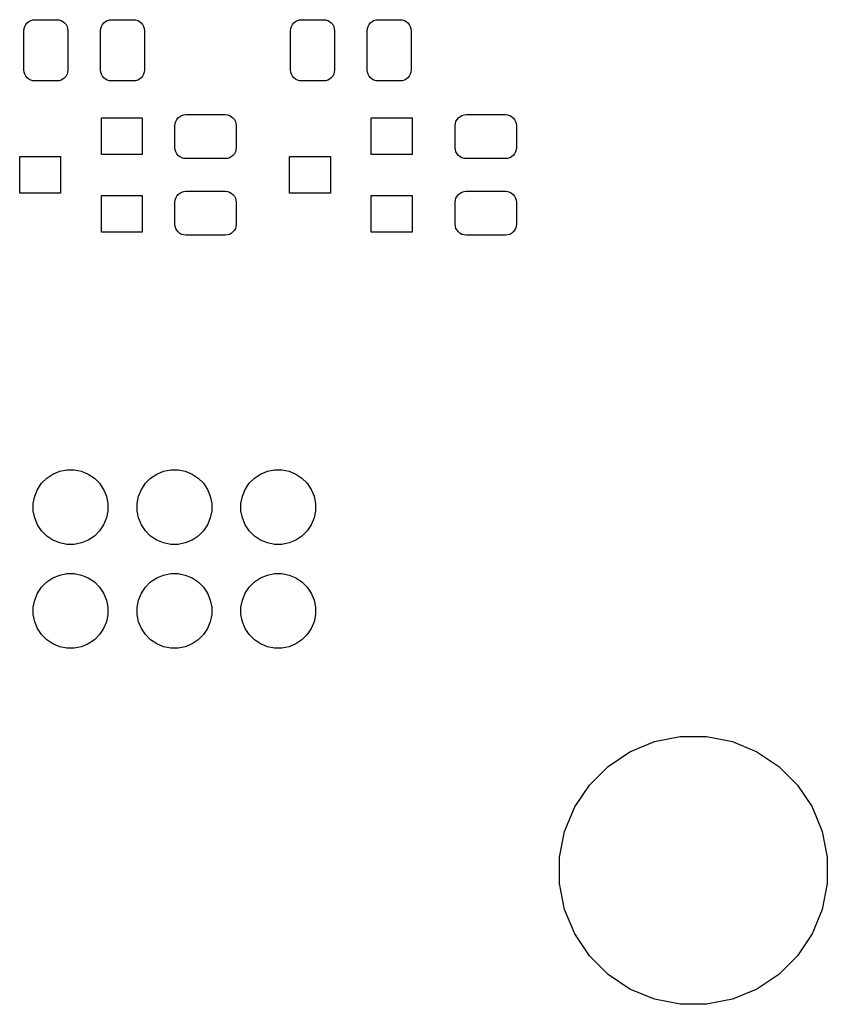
# Model space of a CAD drawing. Extents: x -0.28 to 2.63, y -2.16 to -0.12.
# Tile 5 of 7: x 1.85 to 2.63, y -2.13 to -1.18. Entities that reach past the tile are written whole.
import ezdxf

# ---------------------------------------------------------------- set-up
doc = ezdxf.new("R2010")
doc.units = 0
doc.header["$MEASUREMENT"] = 0
doc.layers.add('BLACK', color=7, linetype='CONTINUOUS')

msp = doc.modelspace()

# ---------------------------------------------------------------- linework, layer by layer
at = {"layer": 'BLACK', "linetype": 'CONTINUOUS'}
for p, q in [((1.85583, -1.187), (1.8568, -1.18517)), ((1.8568, -1.18517), (1.85812, -1.18357)), ((1.85812, -1.18357), (1.85972, -1.18226)), ((1.85972, -1.18226), (1.86155, -1.18128)), ((1.86155, -1.18128), (1.86354, -1.18068)), ((1.86354, -1.18068), (1.8656, -1.18047)), ((1.8656, -1.18047), (1.88676, -1.18047)), ((1.88676, -1.18047), (1.88883, -1.18068)), ((1.88883, -1.18068), (1.89081, -1.18128)), ((1.89081, -1.18128), (1.89264, -1.18226)), ((1.89264, -1.18226), (1.89424, -1.18357)), ((1.89424, -1.18357), (1.89556, -1.18517)), ((1.89556, -1.18517), (1.89654, -1.187)), ((1.92964, -1.187), (1.93062, -1.18517)), ((1.93062, -1.18517), (1.93194, -1.18357)), ((1.93194, -1.18357), (1.93354, -1.18226)), ((1.93354, -1.18226), (1.93537, -1.18128)), ((1.93537, -1.18128), (1.93736, -1.18068)), ((1.93736, -1.18068), (1.93942, -1.18047)), ((1.93942, -1.18047), (1.96058, -1.18047)), ((1.96058, -1.18047), (1.96264, -1.18068)), ((1.96264, -1.18068), (1.96463, -1.18128)), ((1.96463, -1.18128), (1.96646, -1.18226)), ((1.96646, -1.18226), (1.96806, -1.18357)), ((1.96806, -1.18357), (1.96938, -1.18517)), ((1.96938, -1.18517), (1.97036, -1.187)), ((2.11273, -1.187), (2.11371, -1.18517)), ((2.11371, -1.18517), (2.11503, -1.18357)), ((2.11503, -1.18357), (2.11663, -1.18226)), ((2.11663, -1.18226), (2.11846, -1.18128)), ((2.11846, -1.18128), (2.12045, -1.18068)), ((2.12045, -1.18068), (2.12251, -1.18047)), ((2.12251, -1.18047), (2.14367, -1.18047)), ((2.14367, -1.18047), (2.14574, -1.18068)), ((2.14574, -1.18068), (2.14772, -1.18128)), ((2.14772, -1.18128), (2.14955, -1.18226)), ((2.14955, -1.18226), (2.15115, -1.18357)), ((2.15115, -1.18357), (2.15247, -1.18517)), ((2.15247, -1.18517), (2.15345, -1.187)), ((2.18655, -1.187), (2.18753, -1.18517)), ((2.18753, -1.18517), (2.18885, -1.18357)), ((2.18885, -1.18357), (2.19045, -1.18226)), ((2.19045, -1.18226), (2.19228, -1.18128)), ((2.19228, -1.18128), (2.19426, -1.18068)), ((2.19426, -1.18068), (2.19633, -1.18047)), ((2.19633, -1.18047), (2.21749, -1.18047)), ((2.21749, -1.18047), (2.21955, -1.18068)), ((2.21955, -1.18068), (2.22154, -1.18128)), ((2.22154, -1.18128), (2.22337, -1.18226)), ((2.22337, -1.18226), (2.22497, -1.18357)), ((2.22497, -1.18357), (2.22629, -1.18517)), ((2.22629, -1.18517), (2.22727, -1.187)), ((1.85502, -1.19105), (1.85522, -1.18899)), ((1.85502, -1.22895), (1.85502, -1.19105)), ((1.85522, -1.18899), (1.85583, -1.187)), ((1.89654, -1.187), (1.89714, -1.18899)), ((1.89714, -1.18899), (1.89734, -1.19105)), ((1.89734, -1.19105), (1.89734, -1.22895)), ((1.92884, -1.19105), (1.92904, -1.18899)), ((1.92884, -1.22895), (1.92884, -1.19105)), ((1.92904, -1.18899), (1.92964, -1.187)), ((1.97036, -1.187), (1.97096, -1.18899)), ((1.97096, -1.18899), (1.97116, -1.19105)), ((1.97116, -1.19105), (1.97116, -1.22895)), ((2.11193, -1.19105), (2.11213, -1.18899)), ((2.11193, -1.22895), (2.11193, -1.19105)), ((2.11213, -1.18899), (2.11273, -1.187)), ((2.15345, -1.187), (2.15405, -1.18899)), ((2.15405, -1.18899), (2.15425, -1.19105)), ((2.15425, -1.19105), (2.15425, -1.22895)), ((2.18575, -1.19105), (2.18595, -1.18899)), ((2.18575, -1.22895), (2.18575, -1.19105)), ((2.18595, -1.18899), (2.18655, -1.187)), ((2.22727, -1.187), (2.22787, -1.18899)), ((2.22787, -1.18899), (2.22807, -1.19105)), ((2.22807, -1.19105), (2.22807, -1.22895)), ((1.85522, -1.23101), (1.85502, -1.22895)), ((1.85583, -1.233), (1.85522, -1.23101)), ((1.8568, -1.23483), (1.85583, -1.233)), ((1.89654, -1.233), (1.89556, -1.23483)), ((1.89714, -1.23101), (1.89654, -1.233)), ((1.89734, -1.22895), (1.89714, -1.23101)), ((1.92904, -1.23101), (1.92884, -1.22895)), ((1.92964, -1.233), (1.92904, -1.23101)), ((1.93062, -1.23483), (1.92964, -1.233)), ((1.97036, -1.233), (1.96938, -1.23483)), ((1.97096, -1.23101), (1.97036, -1.233)), ((1.97116, -1.22895), (1.97096, -1.23101)), ((2.11213, -1.23101), (2.11193, -1.22895)), ((2.11273, -1.233), (2.11213, -1.23101)), ((2.11371, -1.23483), (2.11273, -1.233)), ((2.15345, -1.233), (2.15247, -1.23483)), ((2.15405, -1.23101), (2.15345, -1.233)), ((2.15425, -1.22895), (2.15405, -1.23101)), ((2.18595, -1.23101), (2.18575, -1.22895)), ((2.18655, -1.233), (2.18595, -1.23101)), ((2.18753, -1.23483), (2.18655, -1.233)), ((2.22727, -1.233), (2.22629, -1.23483)), ((2.22787, -1.23101), (2.22727, -1.233)), ((2.22807, -1.22895), (2.22787, -1.23101)), ((1.85812, -1.23643), (1.8568, -1.23483)), ((1.85972, -1.23774), (1.85812, -1.23643)), ((1.86155, -1.23872), (1.85972, -1.23774)), ((1.86354, -1.23932), (1.86155, -1.23872)), ((1.8656, -1.23953), (1.86354, -1.23932)), ((1.88676, -1.23953), (1.8656, -1.23953)), ((1.88883, -1.23932), (1.88676, -1.23953)), ((1.89081, -1.23872), (1.88883, -1.23932)), ((1.89264, -1.23774), (1.89081, -1.23872)), ((1.89424, -1.23643), (1.89264, -1.23774)), ((1.89556, -1.23483), (1.89424, -1.23643)), ((1.93194, -1.23643), (1.93062, -1.23483)), ((1.93354, -1.23774), (1.93194, -1.23643)), ((1.93537, -1.23872), (1.93354, -1.23774)), ((1.93736, -1.23932), (1.93537, -1.23872)), ((1.93942, -1.23953), (1.93736, -1.23932)), ((1.96058, -1.23953), (1.93942, -1.23953)), ((1.96264, -1.23932), (1.96058, -1.23953)), ((1.96463, -1.23872), (1.96264, -1.23932)), ((1.96646, -1.23774), (1.96463, -1.23872)), ((1.96806, -1.23643), (1.96646, -1.23774)), ((1.96938, -1.23483), (1.96806, -1.23643)), ((2.11503, -1.23643), (2.11371, -1.23483)), ((2.11663, -1.23774), (2.11503, -1.23643)), ((2.11846, -1.23872), (2.11663, -1.23774)), ((2.12045, -1.23932), (2.11846, -1.23872)), ((2.12251, -1.23953), (2.12045, -1.23932)), ((2.14367, -1.23953), (2.12251, -1.23953)), ((2.14574, -1.23932), (2.14367, -1.23953)), ((2.14772, -1.23872), (2.14574, -1.23932)), ((2.14955, -1.23774), (2.14772, -1.23872)), ((2.15115, -1.23643), (2.14955, -1.23774)), ((2.15247, -1.23483), (2.15115, -1.23643)), ((2.18885, -1.23643), (2.18753, -1.23483)), ((2.19045, -1.23774), (2.18885, -1.23643)), ((2.19228, -1.23872), (2.19045, -1.23774)), ((2.19426, -1.23932), (2.19228, -1.23872)), ((2.19633, -1.23953), (2.19426, -1.23932)), ((2.21749, -1.23953), (2.19633, -1.23953)), ((2.21955, -1.23932), (2.21749, -1.23953)), ((2.22154, -1.23872), (2.21955, -1.23932)), ((2.22337, -1.23774), (2.22154, -1.23872)), ((2.22497, -1.23643), (2.22337, -1.23774)), ((2.22629, -1.23483), (2.22497, -1.23643)), ((1.92969, -1.31031), (1.92969, -1.27488)), ((1.92969, -1.27488), (1.96906, -1.27488)), ((1.96906, -1.27488), (1.96906, -1.31031)), ((2.00047, -1.28251), (2.00068, -1.28045)), ((2.00068, -1.28045), (2.00128, -1.27846)), ((2.00128, -1.27846), (2.00226, -1.27663)), ((2.00226, -1.27663), (2.00357, -1.27503)), ((2.00357, -1.27503), (2.00517, -1.27371)), ((2.00517, -1.27371), (2.007, -1.27273)), ((2.007, -1.27273), (2.00899, -1.27213)), ((2.00899, -1.27213), (2.01105, -1.27193)), ((2.01105, -1.27193), (2.04895, -1.27193)), ((2.04895, -1.27193), (2.05101, -1.27213)), ((2.05101, -1.27213), (2.053, -1.27273)), ((2.053, -1.27273), (2.05483, -1.27371)), ((2.05483, -1.27371), (2.05643, -1.27503)), ((2.05643, -1.27503), (2.05774, -1.27663)), ((2.05774, -1.27663), (2.05872, -1.27846)), ((2.05872, -1.27846), (2.05932, -1.28045)), ((2.05932, -1.28045), (2.05953, -1.28251)), ((2.18969, -1.31031), (2.18969, -1.27488)), ((2.18969, -1.27488), (2.22906, -1.27488)), ((2.22906, -1.27488), (2.22906, -1.31031)), ((2.27047, -1.28251), (2.27068, -1.28045)), ((2.27068, -1.28045), (2.27128, -1.27846)), ((2.27128, -1.27846), (2.27226, -1.27663)), ((2.27226, -1.27663), (2.27357, -1.27503)), ((2.27357, -1.27503), (2.27517, -1.27371)), ((2.27517, -1.27371), (2.277, -1.27273)), ((2.277, -1.27273), (2.27899, -1.27213)), ((2.27899, -1.27213), (2.28105, -1.27193)), ((2.28105, -1.27193), (2.31895, -1.27193)), ((2.31895, -1.27193), (2.32101, -1.27213)), ((2.32101, -1.27213), (2.323, -1.27273)), ((2.323, -1.27273), (2.32483, -1.27371)), ((2.32483, -1.27371), (2.32643, -1.27503)), ((2.32643, -1.27503), (2.32774, -1.27663)), ((2.32774, -1.27663), (2.32872, -1.27846)), ((2.32872, -1.27846), (2.32932, -1.28045)), ((2.32932, -1.28045), (2.32953, -1.28251)), ((2.00047, -1.30367), (2.00047, -1.28251)), ((2.05953, -1.28251), (2.05953, -1.30367)), ((2.27047, -1.30367), (2.27047, -1.28251)), ((2.32953, -1.28251), (2.32953, -1.30367)), ((2.00068, -1.30574), (2.00047, -1.30367)), ((2.00128, -1.30772), (2.00068, -1.30574)), ((2.00226, -1.30955), (2.00128, -1.30772)), ((2.05872, -1.30772), (2.05774, -1.30955)), ((2.05932, -1.30574), (2.05872, -1.30772)), ((2.05953, -1.30367), (2.05932, -1.30574)), ((2.27068, -1.30574), (2.27047, -1.30367)), ((2.27128, -1.30772), (2.27068, -1.30574)), ((2.27226, -1.30955), (2.27128, -1.30772)), ((2.32872, -1.30772), (2.32774, -1.30955)), ((2.32932, -1.30574), (2.32872, -1.30772)), ((2.32953, -1.30367), (2.32932, -1.30574)), ((1.85094, -1.34772), (1.85094, -1.31228)), ((1.85094, -1.31228), (1.89031, -1.31228)), ((1.89031, -1.31228), (1.89031, -1.34772)), ((1.96906, -1.31031), (1.92969, -1.31031)), ((2.00357, -1.31115), (2.00226, -1.30955)), ((2.00517, -1.31247), (2.00357, -1.31115)), ((2.007, -1.31345), (2.00517, -1.31247)), ((2.00899, -1.31405), (2.007, -1.31345)), ((2.01105, -1.31425), (2.00899, -1.31405)), ((2.04895, -1.31425), (2.01105, -1.31425)), ((2.05101, -1.31405), (2.04895, -1.31425)), ((2.053, -1.31345), (2.05101, -1.31405)), ((2.05483, -1.31247), (2.053, -1.31345)), ((2.05643, -1.31115), (2.05483, -1.31247)), ((2.05774, -1.30955), (2.05643, -1.31115)), ((2.11094, -1.34772), (2.11094, -1.31228)), ((2.11094, -1.31228), (2.15031, -1.31228)), ((2.15031, -1.31228), (2.15031, -1.34772)), ((2.22906, -1.31031), (2.18969, -1.31031)), ((2.27357, -1.31115), (2.27226, -1.30955)), ((2.27517, -1.31247), (2.27357, -1.31115)), ((2.277, -1.31345), (2.27517, -1.31247)), ((2.27899, -1.31405), (2.277, -1.31345)), ((2.28105, -1.31425), (2.27899, -1.31405)), ((2.31895, -1.31425), (2.28105, -1.31425)), ((2.32101, -1.31405), (2.31895, -1.31425)), ((2.323, -1.31345), (2.32101, -1.31405)), ((2.32483, -1.31247), (2.323, -1.31345)), ((2.32643, -1.31115), (2.32483, -1.31247)), ((2.32774, -1.30955), (2.32643, -1.31115)), ((2.00517, -1.34753), (2.007, -1.34655)), ((2.007, -1.34655), (2.00899, -1.34595)), ((2.00899, -1.34595), (2.01105, -1.34575)), ((2.01105, -1.34575), (2.04895, -1.34575)), ((2.04895, -1.34575), (2.05101, -1.34595)), ((2.05101, -1.34595), (2.053, -1.34655)), ((2.053, -1.34655), (2.05483, -1.34753)), ((2.27517, -1.34753), (2.277, -1.34655)), ((2.277, -1.34655), (2.27899, -1.34595)), ((2.27899, -1.34595), (2.28105, -1.34575)), ((2.28105, -1.34575), (2.31895, -1.34575)), ((2.31895, -1.34575), (2.32101, -1.34595)), ((2.32101, -1.34595), (2.323, -1.34655)), ((2.323, -1.34655), (2.32483, -1.34753)), ((1.89031, -1.34772), (1.85094, -1.34772)), ((1.92969, -1.38512), (1.92969, -1.34969)), ((1.92969, -1.34969), (1.96906, -1.34969)), ((1.96906, -1.34969), (1.96906, -1.38512)), ((2.00047, -1.35633), (2.00068, -1.35426)), ((2.00047, -1.37749), (2.00047, -1.35633)), ((2.00068, -1.35426), (2.00128, -1.35228)), ((2.00128, -1.35228), (2.00226, -1.35045)), ((2.00226, -1.35045), (2.00357, -1.34885)), ((2.00357, -1.34885), (2.00517, -1.34753)), ((2.05483, -1.34753), (2.05643, -1.34885)), ((2.05643, -1.34885), (2.05774, -1.35045)), ((2.05774, -1.35045), (2.05872, -1.35228)), ((2.05872, -1.35228), (2.05932, -1.35426)), ((2.05932, -1.35426), (2.05953, -1.35633)), ((2.05953, -1.35633), (2.05953, -1.37749)), ((2.15031, -1.34772), (2.11094, -1.34772)), ((2.18969, -1.38512), (2.18969, -1.34969)), ((2.18969, -1.34969), (2.22906, -1.34969)), ((2.22906, -1.34969), (2.22906, -1.38512)), ((2.27047, -1.35633), (2.27068, -1.35426)), ((2.27047, -1.37749), (2.27047, -1.35633)), ((2.27068, -1.35426), (2.27128, -1.35228)), ((2.27128, -1.35228), (2.27226, -1.35045)), ((2.27226, -1.35045), (2.27357, -1.34885)), ((2.27357, -1.34885), (2.27517, -1.34753)), ((2.32483, -1.34753), (2.32643, -1.34885)), ((2.32643, -1.34885), (2.32774, -1.35045)), ((2.32774, -1.35045), (2.32872, -1.35228)), ((2.32872, -1.35228), (2.32932, -1.35426)), ((2.32932, -1.35426), (2.32953, -1.35633)), ((2.32953, -1.35633), (2.32953, -1.37749)), ((2.00068, -1.37955), (2.00047, -1.37749)), ((2.00128, -1.38154), (2.00068, -1.37955)), ((2.00226, -1.38337), (2.00128, -1.38154)), ((2.00357, -1.38497), (2.00226, -1.38337)), ((2.05774, -1.38337), (2.05643, -1.38497)), ((2.05872, -1.38154), (2.05774, -1.38337)), ((2.05932, -1.37955), (2.05872, -1.38154)), ((2.05953, -1.37749), (2.05932, -1.37955)), ((2.27068, -1.37955), (2.27047, -1.37749)), ((2.27128, -1.38154), (2.27068, -1.37955)), ((2.27226, -1.38337), (2.27128, -1.38154)), ((2.27357, -1.38497), (2.27226, -1.38337)), ((2.32774, -1.38337), (2.32643, -1.38497)), ((2.32872, -1.38154), (2.32774, -1.38337)), ((2.32932, -1.37955), (2.32872, -1.38154)), ((2.32953, -1.37749), (2.32932, -1.37955)), ((1.96906, -1.38512), (1.92969, -1.38512)), ((2.00517, -1.38629), (2.00357, -1.38497)), ((2.007, -1.38727), (2.00517, -1.38629)), ((2.00899, -1.38787), (2.007, -1.38727)), ((2.01105, -1.38807), (2.00899, -1.38787)), ((2.04895, -1.38807), (2.01105, -1.38807)), ((2.05101, -1.38787), (2.04895, -1.38807)), ((2.053, -1.38727), (2.05101, -1.38787)), ((2.05483, -1.38629), (2.053, -1.38727)), ((2.05643, -1.38497), (2.05483, -1.38629)), ((2.22906, -1.38512), (2.18969, -1.38512)), ((2.27517, -1.38629), (2.27357, -1.38497)), ((2.277, -1.38727), (2.27517, -1.38629)), ((2.27899, -1.38787), (2.277, -1.38727)), ((2.28105, -1.38807), (2.27899, -1.38787)), ((2.31895, -1.38807), (2.28105, -1.38807)), ((2.32101, -1.38787), (2.31895, -1.38807)), ((2.323, -1.38727), (2.32101, -1.38787)), ((2.32483, -1.38629), (2.323, -1.38727)), ((2.32643, -1.38497), (2.32483, -1.38629)), ((1.8771, -1.6221), (1.88298, -1.61816)), ((1.88298, -1.61816), (1.88952, -1.61546)), ((1.88952, -1.61546), (1.89646, -1.61407)), ((1.89646, -1.61407), (1.90354, -1.61407)), ((1.90354, -1.61407), (1.91048, -1.61546)), ((1.91048, -1.61546), (1.91702, -1.61816)), ((1.91702, -1.61816), (1.9229, -1.6221)), ((1.9771, -1.6221), (1.98298, -1.61816)), ((1.98298, -1.61816), (1.98952, -1.61546)), ((1.98952, -1.61546), (1.99646, -1.61407)), ((1.99646, -1.61407), (2.00354, -1.61407)), ((2.00354, -1.61407), (2.01048, -1.61546)), ((2.01048, -1.61546), (2.01702, -1.61816)), ((2.01702, -1.61816), (2.0229, -1.6221)), ((2.0771, -1.6221), (2.08298, -1.61816)), ((2.08298, -1.61816), (2.08952, -1.61546)), ((2.08952, -1.61546), (2.09646, -1.61407)), ((2.09646, -1.61407), (2.10354, -1.61407)), ((2.10354, -1.61407), (2.11048, -1.61546)), ((2.11048, -1.61546), (2.11702, -1.61816)), ((2.11702, -1.61816), (2.1229, -1.6221)), ((1.86816, -1.63298), (1.8721, -1.6271)), ((1.8721, -1.6271), (1.8771, -1.6221)), ((1.9229, -1.6221), (1.9279, -1.6271)), ((1.9279, -1.6271), (1.93184, -1.63298)), ((1.96816, -1.63298), (1.9721, -1.6271)), ((1.9721, -1.6271), (1.9771, -1.6221)), ((2.0229, -1.6221), (2.0279, -1.6271)), ((2.0279, -1.6271), (2.03184, -1.63298)), ((2.06816, -1.63298), (2.0721, -1.6271)), ((2.0721, -1.6271), (2.0771, -1.6221)), ((2.1229, -1.6221), (2.1279, -1.6271)), ((2.1279, -1.6271), (2.13184, -1.63298)), ((1.86407, -1.64646), (1.86546, -1.63952)), ((1.86546, -1.63952), (1.86816, -1.63298)), ((1.93184, -1.63298), (1.93454, -1.63952)), ((1.93454, -1.63952), (1.93593, -1.64646)), ((1.96407, -1.64646), (1.96546, -1.63952)), ((1.96546, -1.63952), (1.96816, -1.63298)), ((2.03184, -1.63298), (2.03454, -1.63952)), ((2.03454, -1.63952), (2.03593, -1.64646)), ((2.06407, -1.64646), (2.06546, -1.63952)), ((2.06546, -1.63952), (2.06816, -1.63298)), ((2.13184, -1.63298), (2.13454, -1.63952)), ((2.13454, -1.63952), (2.13593, -1.64646)), ((1.86407, -1.65354), (1.86407, -1.64646)), ((1.93593, -1.64646), (1.93593, -1.65354)), ((1.96407, -1.65354), (1.96407, -1.64646)), ((2.03593, -1.64646), (2.03593, -1.65354)), ((2.06407, -1.65354), (2.06407, -1.64646)), ((2.13593, -1.64646), (2.13593, -1.65354)), ((1.86546, -1.66048), (1.86407, -1.65354)), ((1.93593, -1.65354), (1.93454, -1.66048)), ((1.96546, -1.66048), (1.96407, -1.65354)), ((2.03593, -1.65354), (2.03454, -1.66048)), ((2.06546, -1.66048), (2.06407, -1.65354)), ((2.13593, -1.65354), (2.13454, -1.66048)), ((1.86816, -1.66702), (1.86546, -1.66048)), ((1.8721, -1.6729), (1.86816, -1.66702)), ((1.93184, -1.66702), (1.9279, -1.6729)), ((1.93454, -1.66048), (1.93184, -1.66702)), ((1.96816, -1.66702), (1.96546, -1.66048)), ((1.9721, -1.6729), (1.96816, -1.66702)), ((2.03184, -1.66702), (2.0279, -1.6729)), ((2.03454, -1.66048), (2.03184, -1.66702)), ((2.06816, -1.66702), (2.06546, -1.66048)), ((2.0721, -1.6729), (2.06816, -1.66702)), ((2.13184, -1.66702), (2.1279, -1.6729)), ((2.13454, -1.66048), (2.13184, -1.66702)), ((1.8771, -1.6779), (1.8721, -1.6729)), ((1.88298, -1.68184), (1.8771, -1.6779)), ((1.9229, -1.6779), (1.91702, -1.68184)), ((1.9279, -1.6729), (1.9229, -1.6779)), ((1.9771, -1.6779), (1.9721, -1.6729)), ((1.98298, -1.68184), (1.9771, -1.6779)), ((2.0229, -1.6779), (2.01702, -1.68184)), ((2.0279, -1.6729), (2.0229, -1.6779)), ((2.0771, -1.6779), (2.0721, -1.6729)), ((2.08298, -1.68184), (2.0771, -1.6779)), ((2.1229, -1.6779), (2.11702, -1.68184)), ((2.1279, -1.6729), (2.1229, -1.6779)), ((1.88952, -1.68454), (1.88298, -1.68184)), ((1.89646, -1.68593), (1.88952, -1.68454)), ((1.90354, -1.68593), (1.89646, -1.68593)), ((1.91048, -1.68454), (1.90354, -1.68593)), ((1.91702, -1.68184), (1.91048, -1.68454)), ((1.98952, -1.68454), (1.98298, -1.68184)), ((1.99646, -1.68593), (1.98952, -1.68454)), ((2.00354, -1.68593), (1.99646, -1.68593)), ((2.01048, -1.68454), (2.00354, -1.68593)), ((2.01702, -1.68184), (2.01048, -1.68454)), ((2.08952, -1.68454), (2.08298, -1.68184)), ((2.09646, -1.68593), (2.08952, -1.68454)), ((2.10354, -1.68593), (2.09646, -1.68593)), ((2.11048, -1.68454), (2.10354, -1.68593)), ((2.11702, -1.68184), (2.11048, -1.68454)), ((1.88298, -1.71816), (1.88952, -1.71546)), ((1.88952, -1.71546), (1.89646, -1.71407)), ((1.89646, -1.71407), (1.90354, -1.71407)), ((1.90354, -1.71407), (1.91048, -1.71546)), ((1.91048, -1.71546), (1.91702, -1.71816)), ((1.98298, -1.71816), (1.98952, -1.71546)), ((1.98952, -1.71546), (1.99646, -1.71407)), ((1.99646, -1.71407), (2.00354, -1.71407)), ((2.00354, -1.71407), (2.01048, -1.71546)), ((2.01048, -1.71546), (2.01702, -1.71816)), ((2.08298, -1.71816), (2.08952, -1.71546)), ((2.08952, -1.71546), (2.09646, -1.71407)), ((2.09646, -1.71407), (2.10354, -1.71407)), ((2.10354, -1.71407), (2.11048, -1.71546)), ((2.11048, -1.71546), (2.11702, -1.71816)), ((1.8721, -1.7271), (1.8771, -1.7221)), ((1.8771, -1.7221), (1.88298, -1.71816)), ((1.91702, -1.71816), (1.9229, -1.7221)), ((1.9229, -1.7221), (1.9279, -1.7271)), ((1.9721, -1.7271), (1.9771, -1.7221)), ((1.9771, -1.7221), (1.98298, -1.71816)), ((2.01702, -1.71816), (2.0229, -1.7221)), ((2.0229, -1.7221), (2.0279, -1.7271)), ((2.0721, -1.7271), (2.0771, -1.7221)), ((2.0771, -1.7221), (2.08298, -1.71816)), ((2.11702, -1.71816), (2.1229, -1.7221)), ((2.1229, -1.7221), (2.1279, -1.7271)), ((1.86546, -1.73952), (1.86816, -1.73298)), ((1.86816, -1.73298), (1.8721, -1.7271)), ((1.9279, -1.7271), (1.93184, -1.73298)), ((1.93184, -1.73298), (1.93454, -1.73952)), ((1.96546, -1.73952), (1.96816, -1.73298)), ((1.96816, -1.73298), (1.9721, -1.7271)), ((2.0279, -1.7271), (2.03184, -1.73298)), ((2.03184, -1.73298), (2.03454, -1.73952)), ((2.06546, -1.73952), (2.06816, -1.73298)), ((2.06816, -1.73298), (2.0721, -1.7271)), ((2.1279, -1.7271), (2.13184, -1.73298)), ((2.13184, -1.73298), (2.13454, -1.73952)), ((1.86407, -1.74646), (1.86546, -1.73952)), ((1.93454, -1.73952), (1.93593, -1.74646)), ((1.96407, -1.74646), (1.96546, -1.73952)), ((2.03454, -1.73952), (2.03593, -1.74646)), ((2.06407, -1.74646), (2.06546, -1.73952)), ((2.13454, -1.73952), (2.13593, -1.74646)), ((1.86407, -1.75354), (1.86407, -1.74646)), ((1.86546, -1.76048), (1.86407, -1.75354)), ((1.93593, -1.75354), (1.93454, -1.76048)), ((1.93593, -1.74646), (1.93593, -1.75354)), ((1.96407, -1.75354), (1.96407, -1.74646)), ((1.96546, -1.76048), (1.96407, -1.75354)), ((2.03593, -1.75354), (2.03454, -1.76048)), ((2.03593, -1.74646), (2.03593, -1.75354)), ((2.06407, -1.75354), (2.06407, -1.74646)), ((2.06546, -1.76048), (2.06407, -1.75354)), ((2.13593, -1.75354), (2.13454, -1.76048)), ((2.13593, -1.74646), (2.13593, -1.75354)), ((1.86816, -1.76702), (1.86546, -1.76048)), ((1.93454, -1.76048), (1.93184, -1.76702)), ((1.96816, -1.76702), (1.96546, -1.76048)), ((2.03454, -1.76048), (2.03184, -1.76702)), ((2.06816, -1.76702), (2.06546, -1.76048)), ((2.13454, -1.76048), (2.13184, -1.76702)), ((1.8721, -1.7729), (1.86816, -1.76702)), ((1.8771, -1.7779), (1.8721, -1.7729)), ((1.9279, -1.7729), (1.9229, -1.7779)), ((1.93184, -1.76702), (1.9279, -1.7729)), ((1.9721, -1.7729), (1.96816, -1.76702)), ((1.9771, -1.7779), (1.9721, -1.7729)), ((2.0279, -1.7729), (2.0229, -1.7779)), ((2.03184, -1.76702), (2.0279, -1.7729)), ((2.0721, -1.7729), (2.06816, -1.76702)), ((2.0771, -1.7779), (2.0721, -1.7729)), ((2.1279, -1.7729), (2.1229, -1.7779)), ((2.13184, -1.76702), (2.1279, -1.7729)), ((1.88298, -1.78184), (1.8771, -1.7779)), ((1.88952, -1.78454), (1.88298, -1.78184)), ((1.91702, -1.78184), (1.91048, -1.78454)), ((1.9229, -1.7779), (1.91702, -1.78184)), ((1.98298, -1.78184), (1.9771, -1.7779)), ((1.98952, -1.78454), (1.98298, -1.78184)), ((2.01702, -1.78184), (2.01048, -1.78454)), ((2.0229, -1.7779), (2.01702, -1.78184)), ((2.08298, -1.78184), (2.0771, -1.7779)), ((2.08952, -1.78454), (2.08298, -1.78184)), ((2.11702, -1.78184), (2.11048, -1.78454)), ((2.1229, -1.7779), (2.11702, -1.78184)), ((1.89646, -1.78593), (1.88952, -1.78454)), ((1.90354, -1.78593), (1.89646, -1.78593)), ((1.91048, -1.78454), (1.90354, -1.78593)), ((1.99646, -1.78593), (1.98952, -1.78454)), ((2.00354, -1.78593), (1.99646, -1.78593)), ((2.01048, -1.78454), (2.00354, -1.78593)), ((2.09646, -1.78593), (2.08952, -1.78454)), ((2.10354, -1.78593), (2.09646, -1.78593)), ((2.11048, -1.78454), (2.10354, -1.78593)), ((2.4389, -1.88568), (2.46237, -1.87596)), ((2.46237, -1.87596), (2.48729, -1.871)), ((2.48729, -1.871), (2.51271, -1.871)), ((2.51271, -1.871), (2.53763, -1.87596)), ((2.53763, -1.87596), (2.5611, -1.88568)), ((2.41777, -1.8998), (2.4389, -1.88568)), ((2.5611, -1.88568), (2.58223, -1.8998)), ((2.3998, -1.91777), (2.41777, -1.8998)), ((2.58223, -1.8998), (2.6002, -1.91777)), ((2.38568, -1.9389), (2.3998, -1.91777)), ((2.6002, -1.91777), (2.61432, -1.9389)), ((2.37596, -1.96237), (2.38568, -1.9389)), ((2.61432, -1.9389), (2.62404, -1.96237)), ((2.371, -1.98729), (2.37596, -1.96237)), ((2.62404, -1.96237), (2.629, -1.98729)), ((2.371, -2.01271), (2.371, -1.98729)), ((2.629, -1.98729), (2.629, -2.01271)), ((2.37596, -2.03763), (2.371, -2.01271)), ((2.629, -2.01271), (2.62404, -2.03763)), ((2.38568, -2.0611), (2.37596, -2.03763)), ((2.62404, -2.03763), (2.61432, -2.0611)), ((2.3998, -2.08223), (2.38568, -2.0611)), ((2.61432, -2.0611), (2.6002, -2.08223)), ((2.41777, -2.1002), (2.3998, -2.08223)), ((2.6002, -2.08223), (2.58223, -2.1002)), ((2.4389, -2.11432), (2.41777, -2.1002)), ((2.58223, -2.1002), (2.5611, -2.11432)), ((2.46237, -2.12404), (2.4389, -2.11432)), ((2.5611, -2.11432), (2.53763, -2.12404)), ((2.48729, -2.129), (2.46237, -2.12404)), ((2.53763, -2.12404), (2.51271, -2.129)), ((2.51271, -2.129), (2.48729, -2.129))]:
    msp.add_line(p, q, dxfattribs=at)

doc.saveas('drawing.dxf')
